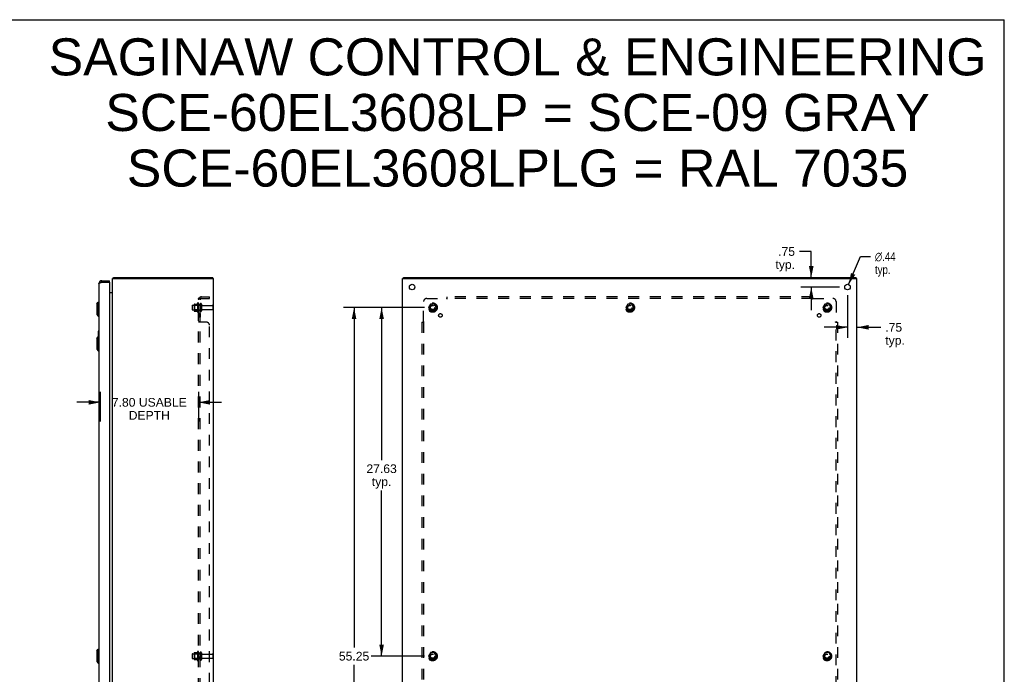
# Model space of a CAD drawing. Header units: inches. Extents: x 0 to 156, y 0 to 101.
# Tile 7 of 7: x 78 to 156, y 49 to 101. Entities that reach past the tile are written whole.
import ezdxf

# ---------------------------------------------------------------- set-up
doc = ezdxf.new("R2010")
doc.units = ezdxf.units.IN
doc.header["$LTSCALE"] = 8.582126
doc.header["$MEASUREMENT"] = 0
doc.linetypes.add('HIDDEN', pattern=[0.2, 0.1, -0.1])
doc.layers.get('0').update_dxf_attribs({"linetype": 'CONTINUOUS'})
for name, color, linetype in [('02___PRT_ALL_AXES', 7, 'CONTINUOUS'), ('BENT-SUB-8STUDS', 7, 'CONTINUOUS'), ('DEFAULT_2', 8, 'HIDDEN'), ('DIMENSIONS', 7, 'CONTINUOUS')]:
    doc.layers.add(name, color=color, linetype=linetype)
doc.styles.get("Standard").update_dxf_attribs({"font": 'arial.ttf'})
doc.styles.add('TEXTSTYLE_1', font='gdt', dxfattribs={"width": 0.8})
doc.dimstyles.new('DIMSTYLE_1', dxfattribs={"dimtxt": 0.688406, "dimasz": 0.917874, "dimexe": 0.09, "dimexo": 0.07, "dimgap": 0.0375, "dimtad": 0, "dimtih": 1, "dimtoh": 1, "dimzin": 4, "dimdsep": 46, "dimtxsty": 'Standard', "dimblk": '_FILLED', "dimblk1": '_FILLED', "dimblk2": '_FILLED', "dimcen": 0.09, "dimazin": 1, "dimtfac": 1, "dimtdec": 3, "dimtofl": 0, "dimtmove": 0, "dimatfit": 3, "dimldrblk": '_FILLED', "dimfxl": 0, "dimtolj": 1, "dimtzin": 4, "dimarcsym": 0})
doc.dimstyles.new('DIMSTYLE_2', dxfattribs={"dimtxt": 0.688406, "dimasz": 0.917874, "dimexe": 0.09, "dimexo": 0.07, "dimgap": 0.09, "dimtad": 0, "dimtih": 1, "dimtoh": 1, "dimzin": 4, "dimdsep": 46, "dimtxsty": 'Standard', "dimblk": '_FILLED', "dimblk1": '_FILLED', "dimblk2": '_FILLED', "dimcen": 0.09, "dimazin": 1, "dimtfac": 1, "dimtdec": 3, "dimtofl": 0, "dimtmove": 0, "dimatfit": 1, "dimldrblk": '_FILLED', "dimfxl": 0, "dimtolj": 1, "dimtzin": 4, "dimarcsym": 0})

# ---------------------------------------------------------------- blocks, each defined once
blk = doc.blocks.new('_FILLED')
at = {"color": 0, "linetype": 'ByBlock'}
blk.add_solid([(0, 0), (-1, 0.2), (-1, -0.2)], dxfattribs=at)
blk = doc.blocks.new('*D6')
at = {"layer": 'DIMENSIONS', "color": 2, "linetype": 'Continuous'}
for p, q in [((84.391, 71.471), (84.391, 69.115)), ((92.186, 71.471), (92.186, 69.115)), ((84.391, 70.644), (82.555, 70.644)), ((92.186, 70.644), (94.022, 70.644))]:
    blk.add_line(p, q, dxfattribs=at)
at = {"layer": 'DIMENSIONS', "color": 2, "linetype": 'Continuous', "xscale": 0.9178743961, "yscale": 0.9178743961, "zscale": 0.9178743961}
blk.add_blockref('_FILLED', (84.391, 70.644), dxfattribs=at)
at = {"layer": 'DIMENSIONS', "color": 2, "linetype": 'Continuous', "xscale": 0.9178743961, "yscale": 0.9178743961, "zscale": 0.9178743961, "rotation": 180}
blk.add_blockref('_FILLED', (92.186, 70.644), dxfattribs=at)
at = {"layer": 'DIMENSIONS', "color": 2, "linetype": 'Continuous', "insert": (88.289, 70.989), "char_height": 0.68841, "width": 5.92438, "attachment_point": 2, "line_spacing_factor": 0.9}
blk.add_mtext('7.80 USABLE\\PDEPTH', dxfattribs=at)
blk = doc.blocks.new('*D13')
at = {"layer": 'DIMENSIONS', "color": 2, "linetype": 'Continuous'}
for p, q in [((140.74, 82.597), (139.8, 82.597)), ((140.74, 80.529), (140.74, 82.597)), ((142.971, 79.779), (139.914, 79.779)), ((140.74, 79.779), (140.74, 77.943))]:
    blk.add_line(p, q, dxfattribs=at)
at = {"layer": 'DIMENSIONS', "color": 2, "linetype": 'Continuous', "xscale": 0.9178743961, "yscale": 0.9178743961, "zscale": 0.9178743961}
for p, rotation in [((140.74, 80.529), 270), ((140.74, 79.779), 90)]:
    blk.add_blockref('_FILLED', p, dxfattribs=dict(at, rotation=rotation))
at = {"layer": 'DIMENSIONS', "color": 2, "linetype": 'Continuous', "insert": (139.456, 82.941), "char_height": 0.6884, "width": 1.54827, "attachment_point": 3, "line_spacing_factor": 0.9}
blk.add_mtext('.75\\Ptyp.', dxfattribs=at)
blk = doc.blocks.new('*D14')
at = {"layer": 'DIMENSIONS', "color": 2, "linetype": 'Continuous'}
for p, q in [((143.613, 79.137), (143.613, 75.762)), ((143.613, 76.588), (141.777, 76.588)), ((144.363, 76.588), (146.264, 76.588))]:
    blk.add_line(p, q, dxfattribs=at)
at = {"layer": 'DIMENSIONS', "color": 2, "linetype": 'Continuous', "xscale": 0.9178743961, "yscale": 0.9178743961, "zscale": 0.9178743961}
blk.add_blockref('_FILLED', (143.613, 76.588), dxfattribs=at)
at = {"layer": 'DIMENSIONS', "color": 2, "linetype": 'Continuous', "xscale": 0.9178743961, "yscale": 0.9178743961, "zscale": 0.9178743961, "rotation": 180}
blk.add_blockref('_FILLED', (144.363, 76.588), dxfattribs=at)
at = {"layer": 'DIMENSIONS', "color": 2, "linetype": 'Continuous', "insert": (146.608, 76.932), "char_height": 0.6884, "width": 1.54827, "attachment_point": 1, "line_spacing_factor": 0.9}
blk.add_mtext('.75\\Ptyp.', dxfattribs=at)
blk = doc.blocks.new('*D15')
at = {"layer": 'DIMENSIONS', "color": 2, "linetype": 'Continuous'}
for p, q in [((143.699, 79.98), (144.642, 82.19)), ((144.642, 82.19), (145.445, 82.19))]:
    blk.add_line(p, q, dxfattribs=at)
at = {"layer": 'DIMENSIONS', "color": 2, "linetype": 'Continuous', "xscale": 0.9178743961, "yscale": 0.9178743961, "zscale": 0.9178743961, "rotation": 246.8981323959}
blk.add_blockref('_FILLED', (143.699, 79.98), dxfattribs=at)
at = {"layer": 'DIMENSIONS', "color": 2, "linetype": 'Continuous', "insert": (145.789, 82.535), "char_height": 0.68841, "width": 2.25374, "attachment_point": 1, "line_spacing_factor": 0.9, "style": 'TEXTSTYLE_1'}
blk.add_mtext('{\\fgdt;n}\\fArial;.44\\Ptyp.', dxfattribs=at)
blk = doc.blocks.new('*D16')
at = {"layer": 'BENT-SUB-8STUDS', "color": 2, "linetype": 'Continuous'}
for p, q in [((110.096, 78.154), (103.689, 78.154)), ((104.515, 78.154), (104.515, 51.217)), ((104.515, 22.904), (104.515, 49.841)), ((110.096, 22.904), (103.689, 22.904))]:
    blk.add_line(p, q, dxfattribs=at)
at = {"layer": 'BENT-SUB-8STUDS', "color": 2, "linetype": 'Continuous', "xscale": 0.9178743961, "yscale": 0.9178743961, "zscale": 0.9178743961}
for p, rotation in [((104.515, 78.154), 90), ((104.515, 22.904), 270)]:
    blk.add_blockref('_FILLED', p, dxfattribs=dict(at, rotation=rotation))
at = {"layer": 'BENT-SUB-8STUDS', "color": 2, "linetype": 'Continuous', "insert": (104.515, 50.873), "char_height": 0.6884, "width": 2.40558, "attachment_point": 2, "line_spacing_factor": 0.9}
blk.add_mtext('55.25', dxfattribs=at)
blk = doc.blocks.new('*D17')
at = {"layer": 'BENT-SUB-8STUDS', "color": 2, "linetype": 'Continuous'}
for p, q in [((110.096, 78.154), (105.871, 78.154)), ((106.697, 78.154), (106.697, 66.073)), ((106.697, 50.529), (106.697, 63.664)), ((110.096, 50.529), (105.871, 50.529))]:
    blk.add_line(p, q, dxfattribs=at)
at = {"layer": 'BENT-SUB-8STUDS', "color": 2, "linetype": 'Continuous', "xscale": 0.9178743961, "yscale": 0.9178743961, "zscale": 0.9178743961}
for p, rotation in [((106.697, 78.154), 90), ((106.697, 50.529), 270)]:
    blk.add_blockref('_FILLED', p, dxfattribs=dict(at, rotation=rotation))
at = {"layer": 'BENT-SUB-8STUDS', "color": 2, "linetype": 'Continuous', "insert": (106.697, 65.729), "char_height": 0.6884, "width": 2.40558, "attachment_point": 2, "line_spacing_factor": 0.9}
blk.add_mtext('27.63\\Ptyp.', dxfattribs=at)

msp = doc.modelspace()

# ---------------------------------------------------------------- linework, layer by layer
at = {"color": 7, "linetype": 'Continuous'}
for p, q in [((0, 100.966), (156.039, 100.966)), ((156.039, 0), (156.039, 100.966)), ((85.424, 80.498), (85.449, 80.471)), ((85.449, 80.454), (85.449, 80.529)), ((93.323, 80.454), (93.323, 80.529)), ((108.426, 80.454), (108.426, 80.529)), ((144.3, 80.454), (144.3, 80.529)), ((84.534, 80.279), (84.534, 80.175)), ((85.141, 80.175), (85.126, 80.175)), ((85.141, 80.175), (85.141, 80.279)), ((84.13, 78.462), (84.248, 78.58)), ((84.13, 78.462), (84.13, 77.596)), ((84.248, 78.58), (84.248, 77.478)), ((84.248, 78.58), (84.287, 78.58)), ((84.13, 77.596), (84.248, 77.478)), ((84.248, 77.478), (84.287, 77.478)), ((84.13, 75.712), (84.248, 75.83)), ((84.13, 75.712), (84.13, 74.846)), ((84.227, 76.264), (84.227, 75.81)), ((84.287, 76.279), (84.242, 76.279)), ((84.248, 75.83), (84.248, 74.728)), ((84.248, 75.83), (84.287, 75.83)), ((84.274, 76.179), (84.274, 75.83)), ((84.13, 74.846), (84.248, 74.728)), ((84.248, 74.728), (84.287, 74.728)), ((84.13, 50.962), (84.248, 51.08)), ((84.13, 50.962), (84.13, 50.096)), ((84.248, 51.08), (84.248, 49.978)), ((84.248, 51.08), (84.287, 51.08)), ((84.13, 50.096), (84.248, 49.978)), ((84.248, 49.978), (84.287, 49.978))]:
    msp.add_line(p, q, dxfattribs=at)
at = {"color": 3, "linetype": 'Continuous'}
for p, q in [((85.386, 20.604), (85.386, 80.454)), ((85.386, 80.454), (93.386, 80.454)), ((85.449, 80.529), (93.323, 80.529)), ((93.386, 20.604), (93.386, 80.454)), ((108.363, 20.604), (108.363, 80.454)), ((108.363, 80.454), (144.363, 80.454)), ((108.426, 80.529), (144.3, 80.529)), ((144.363, 20.604), (144.363, 80.454)), ((84.287, 80.033), (84.287, 21.026)), ((84.456, 80.146), (84.468, 80.151)), ((84.468, 80.151), (84.48, 80.155)), ((84.48, 80.155), (84.491, 80.159)), ((84.491, 80.159), (84.503, 80.164)), ((84.503, 80.164), (84.521, 80.171)), ((84.521, 80.171), (84.534, 80.175)), ((84.534, 80.279), (85.141, 80.279)), ((84.534, 80.175), (85.126, 80.175)), ((85.141, 80.16), (85.141, 20.898)), ((85.141, 79.354), (85.379, 79.354))]:
    msp.add_line(p, q, dxfattribs=at)
for points in [[(85.424, 80.498), (85.425, 80.5), (85.427, 80.502), (85.428, 80.504), (85.43, 80.506), (85.431, 80.508), (85.432, 80.51), (85.435, 80.515)], [(85.435, 80.515), (85.436, 80.517), (85.437, 80.519), (85.438, 80.521), (85.44, 80.523), (85.441, 80.524), (85.442, 80.526), (85.443, 80.527), (85.445, 80.528), (85.446, 80.528), (85.447, 80.529), (85.448, 80.529), (85.449, 80.529)], [(84.287, 80.033), (84.287, 80.035), (84.287, 80.037), (84.288, 80.039), (84.288, 80.041), (84.289, 80.044), (84.29, 80.046), (84.291, 80.048), (84.292, 80.05), (84.293, 80.053), (84.294, 80.055), (84.296, 80.057), (84.298, 80.059), (84.3, 80.061), (84.301, 80.064), (84.304, 80.066), (84.306, 80.068), (84.308, 80.07), (84.311, 80.073), (84.313, 80.075), (84.316, 80.077), (84.319, 80.079), (84.322, 80.082), (84.325, 80.084), (84.329, 80.086), (84.332, 80.088), (84.336, 80.09), (84.339, 80.093), (84.343, 80.095), (84.347, 80.097), (84.351, 80.099), (84.355, 80.102), (84.359, 80.104), (84.364, 80.106), (84.368, 80.108), (84.373, 80.11), (84.377, 80.113), (84.382, 80.115), (84.387, 80.117), (84.392, 80.119), (84.397, 80.122), (84.402, 80.124), (84.407, 80.126), (84.412, 80.128), (84.417, 80.131), (84.423, 80.133), (84.428, 80.135), (84.434, 80.137), (84.439, 80.139), (84.445, 80.142), (84.451, 80.144), (84.456, 80.146)], [(85.379, 79.373), (85.379, 79.373), (85.379, 79.372), (85.379, 79.371), (85.379, 79.371), (85.379, 79.37), (85.379, 79.369), (85.38, 79.368), (85.381, 79.366), (85.381, 79.365), (85.381, 79.365)], [(85.379, 79.354), (85.379, 79.355), (85.379, 79.356), (85.379, 79.358), (85.379, 79.359), (85.379, 79.361), (85.38, 79.362), (85.381, 79.364), (85.381, 79.365), (85.382, 79.367)], [(85.382, 79.367), (85.383, 79.368), (85.384, 79.37), (85.385, 79.371), (85.385, 79.373), (85.386, 79.374)]]:
    msp.add_lwpolyline(points, dxfattribs=at)
at = {"color": 7, "linetype": 'Continuous'}
msp.add_lwpolyline([(84.272, 76.215), (84.273, 76.21), (84.273, 76.204), (84.273, 76.198), (84.274, 76.192), (84.274, 76.185), (84.274, 76.179)], dxfattribs=at)
at = {"color": 3, "linetype": 'Continuous'}
for centre, radius, start, end in [((85.503, 80.412), 0.117, 132.55692, 158.95785), ((84.534, 80.033), 0.246, 90, 180), ((85.126, 80.16), 0.015, 0, 90), ((85.344, 79.396), 0.042, 270, 340.14147)]:
    msp.add_arc(centre, radius, start, end, dxfattribs=at)
at = {"color": 7, "linetype": 'Continuous'}
for centre, radius, start, end in [((84.534, 80.033), 0.142, 90, 131.36272), ((84.242, 76.264), 0.015, 90, 180), ((84.272, 76.264), 0.015, 0, 90)]:
    msp.add_arc(centre, radius, start, end, dxfattribs=at)
at = {"layer": '02___PRT_ALL_AXES', "color": 8, "linetype": 'HIDDEN'}
for p, q in [((91.716, 78.337), (92.311, 78.337)), ((92.116, 78.51), (92.116, 77.798)), ((92.186, 78.404), (92.186, 78.488)), ((92.186, 78.404), (92.186, 77.904)), ((92.311, 78.404), (92.186, 78.404)), ((92.311, 78.404), (92.311, 77.904)), ((92.48, 78.32), (93.281, 78.32)), ((91.716, 77.971), (92.311, 77.971)), ((92.186, 77.82), (92.186, 77.904)), ((92.311, 77.904), (92.186, 77.904)), ((92.186, 77.676), (92.186, 77.395)), ((92.311, 77.676), (92.186, 77.676)), ((92.311, 77.395), (92.186, 77.395)), ((92.311, 77.676), (92.311, 77.395)), ((92.48, 77.988), (93.281, 77.988)), ((92.116, 50.885), (92.116, 50.173)), ((92.186, 50.779), (92.186, 50.863)), ((92.311, 50.779), (92.186, 50.779)), ((92.186, 50.779), (92.186, 50.279)), ((92.311, 50.779), (92.311, 50.279)), ((91.716, 50.712), (92.311, 50.712)), ((91.716, 50.346), (92.311, 50.346)), ((92.311, 50.279), (92.186, 50.279)), ((92.186, 50.195), (92.186, 50.279)), ((92.48, 50.695), (93.281, 50.695)), ((92.48, 50.363), (93.281, 50.363))]:
    msp.add_line(p, q, dxfattribs=at)
at = {"layer": '02___PRT_ALL_AXES', "color": 3, "linetype": 'Continuous'}
for centre in [(109.113, 79.779), (143.613, 79.779)]:
    msp.add_circle(centre, 0.219, dxfattribs=at)
at = {"layer": '02___PRT_ALL_AXES', "color": 8, "linetype": 'HIDDEN'}
for centre, radius in [((110.738, 78.154), 0.372), ((110.738, 78.154), 0.356), ((110.738, 78.154), 0.25), ((110.738, 78.154), 0.183), ((126.363, 78.154), 0.372), ((126.363, 78.154), 0.356), ((126.363, 78.154), 0.25), ((126.363, 78.154), 0.183), ((141.988, 78.154), 0.372), ((141.988, 78.154), 0.356), ((141.988, 78.154), 0.25), ((141.988, 78.154), 0.183), ((111.357, 77.535), 0.141), ((141.369, 77.535), 0.141), ((110.738, 50.529), 0.372), ((110.738, 50.529), 0.356), ((110.738, 50.529), 0.25), ((141.988, 50.529), 0.372), ((141.988, 50.529), 0.356), ((141.988, 50.529), 0.25), ((110.738, 50.529), 0.183), ((141.988, 50.529), 0.183)]:
    msp.add_circle(centre, radius, dxfattribs=at)
for centre, radius, start, end in [((92.716, 78.154), 0.698, 149.33687, 156.03207), ((92.148, 78.488), 0.0384, 0, 145.55034), ((92.716, 78.154), 0.698, 203.96793, 210.66313), ((92.148, 77.82), 0.0384, 214.44966, 360), ((92.716, 50.529), 0.698, 149.33687, 156.03207), ((92.148, 50.863), 0.0384, 0, 145.55034), ((92.716, 50.529), 0.698, 203.96793, 210.66313), ((92.148, 50.195), 0.0384, 214.44966, 360)]:
    msp.add_arc(centre, radius, start, end, dxfattribs=at)
at = {"layer": 'DEFAULT_2', "color": 8, "linetype": 'HIDDEN'}
for p, q in [((92.186, 22.185), (92.186, 78.873)), ((92.311, 78.873), (92.186, 78.873)), ((92.24, 78.911), (92.337, 78.832)), ((92.265, 78.87), (92.266, 78.87)), ((92.266, 78.87), (92.268, 78.87)), ((92.268, 78.87), (92.269, 78.869)), ((92.269, 78.869), (92.271, 78.869)), ((92.271, 78.869), (92.272, 78.868)), ((92.272, 78.868), (92.274, 78.868)), ((92.274, 78.868), (92.275, 78.867)), ((92.275, 78.867), (92.277, 78.867)), ((92.277, 78.867), (92.278, 78.866)), ((92.278, 78.866), (92.28, 78.866)), ((92.311, 22.185), (92.311, 78.873)), ((92.312, 78.852), (92.311, 78.853)), ((92.423, 78.998), (93.061, 78.998)), ((92.423, 78.873), (93.061, 78.873)), ((93.061, 78.873), (93.061, 78.998)), ((110.269, 78.873), (111.859, 78.873)), ((111.877, 78.891), (111.871, 78.885)), ((111.894, 78.832), (111.894, 78.998)), ((140.832, 78.998), (111.894, 78.998)), ((140.832, 78.873), (111.894, 78.873)), ((140.832, 78.832), (140.832, 78.998)), ((140.867, 78.873), (142.457, 78.873)), ((91.686, 78.307), (91.686, 78.001)), ((91.85, 78.41), (91.85, 77.898)), ((91.87, 78.338), (91.85, 78.358)), ((91.861, 78.432), (92.088, 78.432)), ((91.87, 78.338), (91.87, 77.971)), ((92.166, 78.338), (91.87, 78.338)), ((92.166, 78.338), (92.186, 78.358)), ((92.166, 78.338), (92.166, 77.971)), ((92.417, 78.419), (92.417, 77.89)), ((93.311, 78.29), (93.311, 78.018)), ((110.019, 77.033), (110.019, 78.623)), ((110.575, 78.427), (110.421, 78.159)), ((110.421, 78.149), (110.575, 77.882)), ((110.893, 78.432), (110.584, 78.432)), ((111.056, 78.159), (110.901, 78.427)), ((110.901, 77.882), (111.056, 78.149)), ((126.2, 78.427), (126.046, 78.159)), ((126.046, 78.149), (126.2, 77.882)), ((126.518, 78.432), (126.209, 78.432)), ((126.681, 78.159), (126.526, 78.427)), ((126.526, 77.882), (126.681, 78.149)), ((141.825, 78.427), (141.671, 78.159)), ((141.671, 78.149), (141.825, 77.882)), ((142.143, 78.432), (141.834, 78.432)), ((142.306, 78.159), (142.151, 78.427)), ((142.151, 77.882), (142.306, 78.149)), ((142.707, 78.623), (142.707, 77.033)), ((91.87, 77.971), (91.85, 77.951)), ((91.861, 77.877), (92.088, 77.877)), ((92.166, 77.971), (91.87, 77.971)), ((92.166, 77.971), (92.186, 77.951)), ((110.893, 77.877), (110.584, 77.877)), ((126.518, 77.877), (126.209, 77.877)), ((142.143, 77.877), (141.834, 77.877)), ((92.186, 77.032), (92.186, 77.033)), ((92.311, 77.033), (92.186, 77.033)), ((92.187, 77.029), (92.186, 77.03)), ((92.191, 77.023), (92.189, 77.025)), ((92.24, 76.998), (92.238, 76.999)), ((92.811, 76.998), (92.24, 76.998)), ((92.337, 77.004), (92.336, 77.006)), ((93.061, 24.31), (93.061, 76.748)), ((109.894, 76.998), (109.894, 24.06)), ((109.894, 76.998), (110.06, 76.998)), ((110.019, 76.998), (110.019, 24.06)), ((142.666, 76.998), (142.832, 76.998)), ((142.707, 24.06), (142.707, 76.998)), ((142.726, 77.015), (142.719, 77.021)), ((142.832, 76.998), (142.832, 24.06)), ((91.85, 50.785), (91.85, 50.273)), ((91.87, 50.713), (91.85, 50.733)), ((91.861, 50.807), (92.088, 50.807)), ((92.166, 50.713), (92.186, 50.733)), ((92.417, 50.794), (92.417, 50.265)), ((110.575, 50.802), (110.421, 50.534)), ((110.893, 50.807), (110.584, 50.807)), ((111.056, 50.534), (110.901, 50.802)), ((141.825, 50.802), (141.671, 50.534)), ((142.143, 50.807), (141.834, 50.807)), ((142.306, 50.534), (142.151, 50.802)), ((91.686, 50.682), (91.686, 50.376)), ((91.87, 50.346), (91.85, 50.326)), ((91.861, 50.252), (92.088, 50.252)), ((92.166, 50.713), (91.87, 50.713)), ((91.87, 50.713), (91.87, 50.346)), ((92.166, 50.346), (91.87, 50.346)), ((92.166, 50.713), (92.166, 50.346)), ((92.166, 50.346), (92.186, 50.326)), ((93.311, 50.665), (93.311, 50.393)), ((110.421, 50.524), (110.575, 50.257)), ((110.893, 50.252), (110.584, 50.252)), ((110.901, 50.257), (111.056, 50.524)), ((141.671, 50.524), (141.825, 50.257)), ((142.143, 50.252), (141.834, 50.252)), ((142.151, 50.257), (142.306, 50.524))]:
    msp.add_line(p, q, dxfattribs=at)
for points in [[(92.209, 78.893), (92.205, 78.891), (92.202, 78.89), (92.199, 78.888), (92.196, 78.887), (92.194, 78.885), (92.191, 78.883), (92.189, 78.881), (92.188, 78.879), (92.187, 78.878), (92.186, 78.876), (92.186, 78.874), (92.186, 78.873)], [(92.24, 78.911), (92.238, 78.909), (92.236, 78.907), (92.233, 78.905), (92.23, 78.903), (92.227, 78.901), (92.223, 78.899), (92.219, 78.898), (92.216, 78.896), (92.209, 78.893)], [(92.254, 78.873), (92.254, 78.873), (92.253, 78.873), (92.253, 78.873), (92.252, 78.873), (92.252, 78.873), (92.252, 78.873), (92.251, 78.873), (92.251, 78.873)], [(92.251, 78.873), (92.251, 78.873), (92.251, 78.873), (92.251, 78.873), (92.252, 78.873), (92.252, 78.873), (92.252, 78.873), (92.253, 78.873), (92.253, 78.873), (92.254, 78.873), (92.254, 78.873), (92.255, 78.872), (92.255, 78.872), (92.256, 78.872), (92.256, 78.872), (92.257, 78.872), (92.258, 78.872), (92.258, 78.872), (92.259, 78.872), (92.26, 78.872), (92.26, 78.871), (92.261, 78.871), (92.261, 78.871), (92.262, 78.871), (92.263, 78.871), (92.263, 78.871), (92.264, 78.87), (92.265, 78.87)], [(92.28, 78.866), (92.282, 78.865), (92.282, 78.865), (92.283, 78.865), (92.284, 78.864), (92.285, 78.864), (92.286, 78.864), (92.287, 78.863), (92.288, 78.863), (92.289, 78.863), (92.29, 78.862), (92.291, 78.862), (92.292, 78.861), (92.293, 78.861), (92.294, 78.861), (92.294, 78.86), (92.295, 78.86), (92.296, 78.86), (92.297, 78.859), (92.298, 78.859), (92.299, 78.858), (92.3, 78.858), (92.301, 78.858), (92.301, 78.857), (92.302, 78.857), (92.303, 78.857), (92.304, 78.856), (92.304, 78.856), (92.305, 78.855), (92.306, 78.855), (92.307, 78.855), (92.307, 78.854), (92.308, 78.854), (92.309, 78.854), (92.309, 78.853), (92.31, 78.853), (92.311, 78.853), (92.311, 78.852), (92.312, 78.852), (92.312, 78.851), (92.313, 78.851), (92.313, 78.851), (92.314, 78.851), (92.314, 78.85), (92.315, 78.85), (92.315, 78.85), (92.315, 78.85)], [(92.326, 78.849), (92.324, 78.851), (92.322, 78.853), (92.32, 78.856), (92.318, 78.858), (92.316, 78.86), (92.315, 78.863), (92.313, 78.865), (92.312, 78.867), (92.312, 78.869), (92.311, 78.871), (92.311, 78.873)], [(92.315, 78.85), (92.315, 78.85), (92.315, 78.85), (92.315, 78.85), (92.315, 78.85), (92.315, 78.85), (92.314, 78.85), (92.314, 78.851), (92.314, 78.851), (92.313, 78.851), (92.313, 78.851), (92.312, 78.852), (92.312, 78.852), (92.312, 78.852)], [(92.337, 78.832), (92.337, 78.833), (92.337, 78.833), (92.337, 78.834), (92.337, 78.835), (92.336, 78.836), (92.336, 78.837), (92.335, 78.839), (92.334, 78.84), (92.332, 78.842), (92.331, 78.843), (92.329, 78.845), (92.326, 78.849)], [(111.871, 78.885), (111.869, 78.883), (111.867, 78.881), (111.865, 78.879), (111.864, 78.878), (111.862, 78.876), (111.86, 78.874), (111.859, 78.873)], [(111.872, 78.853), (111.869, 78.858), (111.868, 78.86), (111.866, 78.863), (111.865, 78.865), (111.863, 78.867), (111.862, 78.869), (111.86, 78.871), (111.859, 78.873)], [(111.894, 78.832), (111.893, 78.833), (111.891, 78.833), (111.889, 78.834), (111.888, 78.835), (111.886, 78.836), (111.885, 78.837), (111.883, 78.839), (111.882, 78.84), (111.88, 78.842), (111.879, 78.843), (111.877, 78.845), (111.876, 78.847), (111.875, 78.849), (111.873, 78.851), (111.872, 78.853)], [(111.894, 78.911), (111.893, 78.909), (111.891, 78.907), (111.89, 78.905), (111.888, 78.903), (111.887, 78.901), (111.885, 78.899), (111.883, 78.898), (111.882, 78.896), (111.88, 78.895), (111.879, 78.893), (111.877, 78.891)], [(140.832, 78.911), (140.833, 78.909), (140.835, 78.907), (140.837, 78.905), (140.838, 78.903), (140.84, 78.901), (140.841, 78.899), (140.843, 78.898), (140.844, 78.896), (140.846, 78.895), (140.847, 78.893), (140.849, 78.891)], [(140.832, 78.832), (140.834, 78.833), (140.835, 78.833), (140.837, 78.834), (140.839, 78.835), (140.84, 78.836), (140.842, 78.837), (140.843, 78.839), (140.845, 78.84), (140.846, 78.842), (140.848, 78.843), (140.849, 78.845), (140.85, 78.847), (140.852, 78.849), (140.853, 78.851), (140.854, 78.853), (140.857, 78.858)], [(140.849, 78.891), (140.855, 78.885), (140.857, 78.883), (140.859, 78.881), (140.861, 78.879), (140.863, 78.878), (140.864, 78.876), (140.866, 78.874), (140.867, 78.873)], [(140.857, 78.858), (140.859, 78.86), (140.86, 78.863), (140.861, 78.865), (140.863, 78.867), (140.864, 78.869), (140.866, 78.871), (140.867, 78.873)], [(92.199, 77.018), (92.196, 77.02), (92.194, 77.021), (92.191, 77.023), (92.189, 77.025), (92.188, 77.027), (92.187, 77.029), (92.186, 77.03), (92.186, 77.032), (92.186, 77.033)], [(92.205, 77.015), (92.202, 77.016), (92.199, 77.018), (92.196, 77.02)], [(92.219, 77.009), (92.212, 77.012), (92.209, 77.013), (92.205, 77.015)], [(92.236, 77.001), (92.233, 77.002), (92.23, 77.004), (92.227, 77.006), (92.223, 77.007), (92.219, 77.009)], [(92.24, 76.998), (92.238, 76.999), (92.236, 77.001), (92.233, 77.002), (92.23, 77.004), (92.227, 77.006)], [(92.322, 77.02), (92.32, 77.022), (92.318, 77.023), (92.316, 77.024), (92.315, 77.026), (92.313, 77.027), (92.312, 77.029), (92.312, 77.03), (92.311, 77.032), (92.311, 77.033)], [(92.32, 77.022), (92.318, 77.023), (92.316, 77.024), (92.315, 77.026), (92.313, 77.027), (92.312, 77.029), (92.312, 77.03), (92.311, 77.032), (92.311, 77.033)], [(92.336, 77.008), (92.335, 77.009), (92.334, 77.011), (92.332, 77.012), (92.331, 77.013), (92.329, 77.015), (92.327, 77.016), (92.326, 77.018), (92.322, 77.02)], [(92.337, 76.998), (92.337, 77), (92.337, 77.001), (92.337, 77.003), (92.337, 77.004), (92.336, 77.006), (92.336, 77.008), (92.335, 77.009), (92.334, 77.011), (92.332, 77.012), (92.331, 77.013), (92.329, 77.015), (92.327, 77.016), (92.326, 77.018)], [(92.337, 77), (92.337, 77.001), (92.337, 77.003)], [(109.981, 76.998), (109.983, 76.999), (109.985, 77.001), (109.987, 77.002), (109.989, 77.004), (109.991, 77.006), (109.993, 77.007), (109.994, 77.009), (109.996, 77.01), (109.998, 77.012), (109.999, 77.013), (110.001, 77.015)], [(110.001, 77.015), (110.007, 77.021), (110.009, 77.023), (110.011, 77.025), (110.013, 77.027), (110.015, 77.029), (110.016, 77.03), (110.018, 77.032), (110.019, 77.033)], [(110.034, 77.023), (110.032, 77.024), (110.029, 77.026), (110.027, 77.027), (110.025, 77.029), (110.023, 77.03), (110.021, 77.032), (110.019, 77.033)], [(110.06, 76.998), (110.06, 77), (110.059, 77.001), (110.058, 77.003), (110.057, 77.004), (110.056, 77.006), (110.055, 77.008), (110.053, 77.009), (110.052, 77.011), (110.05, 77.012), (110.049, 77.013), (110.047, 77.015), (110.045, 77.016), (110.043, 77.018), (110.041, 77.019), (110.039, 77.02), (110.034, 77.023)], [(142.666, 76.998), (142.667, 77), (142.667, 77.001), (142.668, 77.003), (142.669, 77.004), (142.67, 77.006), (142.671, 77.008), (142.673, 77.009), (142.674, 77.011), (142.676, 77.012), (142.678, 77.013), (142.679, 77.015), (142.681, 77.016), (142.683, 77.018), (142.685, 77.019), (142.688, 77.02)], [(142.688, 77.02), (142.692, 77.023), (142.695, 77.024), (142.697, 77.026), (142.699, 77.027), (142.701, 77.029), (142.703, 77.03), (142.705, 77.032), (142.707, 77.033)], [(142.719, 77.021), (142.717, 77.023), (142.715, 77.025), (142.714, 77.027), (142.712, 77.029), (142.71, 77.03), (142.708, 77.032), (142.707, 77.033)], [(142.745, 76.998), (142.743, 76.999), (142.741, 77.001), (142.739, 77.002), (142.737, 77.004), (142.735, 77.006), (142.734, 77.007), (142.732, 77.009), (142.73, 77.01), (142.729, 77.012), (142.727, 77.013), (142.726, 77.015)]]:
    msp.add_lwpolyline(points, dxfattribs=at)
for centre, radius in [((110.738, 78.154), 0.318), ((110.738, 78.154), 0.204), ((110.738, 78.154), 0.183), ((110.738, 78.154), 0.183), ((110.738, 78.154), 0.166), ((126.363, 78.154), 0.318), ((126.363, 78.154), 0.204), ((126.363, 78.154), 0.183), ((126.363, 78.154), 0.183), ((126.363, 78.154), 0.166), ((141.988, 78.154), 0.318), ((141.988, 78.154), 0.204), ((141.988, 78.154), 0.183), ((141.988, 78.154), 0.183), ((141.988, 78.154), 0.166), ((110.738, 50.529), 0.318), ((110.738, 50.529), 0.204), ((141.988, 50.529), 0.318), ((141.988, 50.529), 0.204), ((110.738, 50.529), 0.183), ((110.738, 50.529), 0.183), ((110.738, 50.529), 0.166), ((141.988, 50.529), 0.183), ((141.988, 50.529), 0.183), ((141.988, 50.529), 0.166)]:
    msp.add_circle(centre, radius, dxfattribs=at)
for centre, radius, start, end in [((92.423, 78.761), 0.237, 90, 180), ((92.423, 78.761), 0.112, 90, 180), ((110.269, 78.623), 0.25, 90, 180), ((142.457, 78.623), 0.25, 0, 90), ((91.716, 78.307), 0.03, 90, 180), ((91.991, 78.41), 0.141, 174.79195, 180), ((91.861, 78.422), 0.01, 90, 174.80617), ((92.07, 78.442), 0.01, 270, 336.03207), ((92.364, 78.419), 0.053, 0, 180), ((92.48, 78.383), 0.0625, 180, 270), ((93.281, 78.29), 0.03, 0, 90), ((110.429, 78.154), 0.01, 150.01268, 209.98829), ((110.584, 78.422), 0.01, 90.01235, 149.98915), ((110.893, 78.422), 0.01, 30.01204, 89.98872), ((111.047, 78.154), 0.01, 330.01268, 29.98829), ((126.054, 78.154), 0.01, 150.01268, 209.98829), ((126.209, 78.422), 0.01, 90.01235, 149.98915), ((126.518, 78.422), 0.01, 30.01204, 89.98872), ((126.672, 78.154), 0.01, 330.01268, 29.98829), ((141.679, 78.154), 0.01, 150.01268, 209.98829), ((141.834, 78.422), 0.01, 90.01235, 149.98915), ((142.143, 78.422), 0.01, 30.01204, 89.98872), ((142.297, 78.154), 0.01, 330.01268, 29.98829), ((91.716, 78.001), 0.03, 180, 270), ((91.991, 77.898), 0.141, 180, 185.20805), ((91.861, 77.887), 0.01, 185.19383, 270), ((92.07, 77.867), 0.01, 23.96793, 90), ((92.364, 77.89), 0.053, 180, 360), ((92.48, 77.926), 0.0625, 90, 180), ((93.281, 78.018), 0.03, 270, 360), ((110.584, 77.887), 0.01, 210.01204, 269.98872), ((110.893, 77.887), 0.01, 270.01235, 329.98915), ((126.209, 77.887), 0.01, 210.01204, 269.98872), ((126.518, 77.887), 0.01, 270.01235, 329.98915), ((141.834, 77.887), 0.01, 210.01204, 269.98872), ((142.143, 77.887), 0.01, 270.01235, 329.98915), ((92.811, 76.748), 0.25, 0, 90), ((91.991, 50.785), 0.141, 174.79195, 180), ((91.861, 50.797), 0.01, 90, 174.80617), ((92.07, 50.817), 0.01, 270, 336.03207), ((92.364, 50.794), 0.053, 0, 180), ((92.48, 50.758), 0.0625, 180, 270), ((110.584, 50.797), 0.01, 90.01235, 149.98915), ((110.893, 50.797), 0.01, 30.01204, 89.98872), ((141.834, 50.797), 0.01, 90.01235, 149.98915), ((142.143, 50.797), 0.01, 30.01204, 89.98872), ((91.716, 50.682), 0.03, 90, 180), ((91.716, 50.376), 0.03, 180, 270), ((91.991, 50.273), 0.141, 180, 185.20805), ((91.861, 50.262), 0.01, 185.19383, 270), ((92.07, 50.242), 0.01, 23.96793, 90), ((92.364, 50.265), 0.053, 180, 360), ((92.48, 50.301), 0.0625, 90, 180), ((93.281, 50.665), 0.03, 0, 90), ((93.281, 50.393), 0.03, 270, 360), ((110.429, 50.529), 0.01, 150.01268, 209.98829), ((110.584, 50.262), 0.01, 210.01204, 269.98872), ((110.893, 50.262), 0.01, 270.01235, 329.98915), ((111.047, 50.529), 0.01, 330.01268, 29.98829), ((141.679, 50.529), 0.01, 150.01268, 209.98829), ((141.834, 50.262), 0.01, 210.01204, 269.98872), ((142.143, 50.262), 0.01, 270.01235, 329.98915), ((142.297, 50.529), 0.01, 330.01268, 29.98829)]:
    msp.add_arc(centre, radius, start, end, dxfattribs=at)

# ---------------------------------------------------------------- texts
at = {"layer": 'DIMENSIONS', "color": 2, "linetype": 'Continuous', "insert": (117.47, 99.489), "char_height": 2.9372, "width": 74.18336, "attachment_point": 2, "line_spacing_factor": 0.9}
msp.add_mtext('SAGINAW CONTROL & ENGINEERING\\PSCE-60EL3608LP = SCE-09 GRAY\\PSCE-60EL3608LPLG = RAL 7035', dxfattribs=at)

# ---------------------------------------------------------------- dimensions: what is measured, and where the dimension line sits
at = {"layer": 'BENT-SUB-8STUDS', "color": 2, "linetype": 'Continuous'}
dim = msp.add_linear_dim(base=(104.515, 22.904), p1=(110.166, 78.154), p2=(110.166, 22.904), angle=270, dimstyle='DIMSTYLE_1', dxfattribs=at)
dim.commit()
dim.dimension.update_dxf_attribs({"geometry": '*D16', "text_midpoint": (104.515, 50.525), "dimtype": 160})
dim = msp.add_linear_dim(base=(106.697131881, 78.154034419), p1=(110.165643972, 50.529034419), p2=(110.165643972, 78.154034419), angle=90, text='<>\\Ptyp.', dimstyle='DIMSTYLE_1', dxfattribs=at)
dim.commit()
dim.dimension.update_dxf_attribs({"geometry": '*D17', "text_midpoint": (106.697131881, 64.868320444), "dimtype": 160})
at = {"layer": 'DIMENSIONS', "color": 2, "linetype": 'Continuous'}
for base, p1, p2, angle, text, picture, middle in [((140.74, 80.529), (143.041, 79.779), (144.22, 80.529), 90, '<>\\Ptyp.', '*D13', (138.682, 82.081)), ((143.613, 76.588), (144.363, 80.454), (143.613, 79.207), 180, '<>\\Ptyp.', '*D14', (147.382, 76.072)), ((84.391083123, 70.644479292), (92.186083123, 69.044919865), (84.391083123, 69.044919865), 180, '<> USABLE\\PDEPTH', '*D6', (88.288583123, 70.128174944))]:
    dim = msp.add_linear_dim(base=base, p1=p1, p2=p2, angle=angle, text=text, dimstyle='DIMSTYLE_1', dxfattribs=at)
    dim.commit()
    dim.dimension.update_dxf_attribs({"geometry": picture, "text_midpoint": middle, "dimtype": 160})
dim = msp.add_diameter_dim_2p(p1=(143.699, 79.98), p2=(143.527, 79.578), text='%%c<>\\Ptyp.', dimstyle='DIMSTYLE_2', override={"dimpost": '<>'}, dxfattribs=at)
dim.commit()
dim.dimension.update_dxf_attribs({"geometry": '*D15', "text_midpoint": (146.916, 81.674), "dimtype": 163})

doc.saveas('drawing.dxf')
